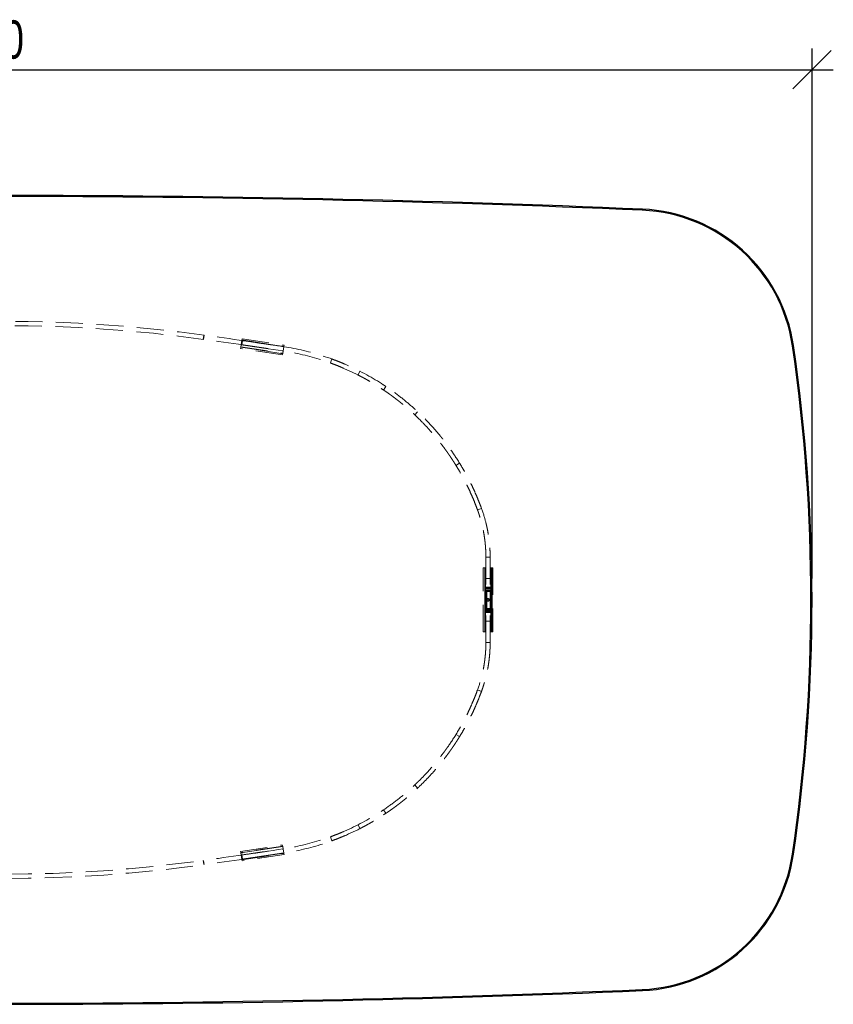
# Model space of a CAD drawing. Header units: millimetres. Extents: x 2 to 291, y 2 to 163.
# Tile 8 of 10: x 186 to 224, y 70 to 117. Entities that reach past the tile are written whole.
import ezdxf

# ---------------------------------------------------------------- set-up
doc = ezdxf.new("R2010")
doc.units = ezdxf.units.MM
doc.linetypes.add('HIDDEN', pattern=[1.905, 1.27, -0.635])
doc.layers.add('FORMAT', color=7, linetype='Continuous')
doc.styles.add('SLDTEXTSTYLE1', font='TXT', dxfattribs={"width": 0.75})
doc.dimstyles.new('SLDDIMSTYLE1', dxfattribs={"dimtxt": 1.8, "dimasz": 1.8, "dimexe": 0, "dimexo": 0.0625, "dimgap": 0.45, "dimtad": 1, "dimlfac": 20, "dimrnd": 1e-09, "dimzin": 12, "dimdsep": 46, "dimtxsty": 'SLDTEXTSTYLE1', "dimblk1": 'OBLIQUE', "dimblk2": 'OBLIQUE', "dimsah": 1, "dimcen": 0.09, "dimadec": 0, "dimazin": 3, "dimtfac": 1, "dimtmove": 0, "dimatfit": 0, "dimldrblk": 'OBLIQUE', "dimfxl": 0, "dimfrac": 2, "dimtolj": 1, "dimtzin": 12, "dimarcsym": 0})

# ---------------------------------------------------------------- blocks, each defined once
blk = doc.blocks.new('_Oblique')
at = {"color": 0, "linetype": 'ByBlock', "lineweight": -2}
blk.add_line((-0.5, -0.5), (0.5, 0.5), dxfattribs=at)
blk = doc.blocks.new('_D_2')
at = {"layer": 'FORMAT', "color": 7}
for p, q in [((147.33, 90.434), (147.33, 115.34)), ((223.33, 90.434), (223.33, 115.34)), ((147.33, 114.34), (146.33, 114.34)), ((147.33, 114.34), (223.33, 114.34)), ((223.33, 114.34), (224.33, 114.34))]:
    blk.add_line(p, q, dxfattribs=at)
at = {"layer": 'FORMAT', "color": 7, "xscale": 1.8, "yscale": 1.8}
blk.add_blockref('_Oblique', (147.33, 114.34, -0.25), dxfattribs=at)
at = {"layer": 'FORMAT', "color": 7, "xscale": 1.8, "yscale": 1.8, "rotation": 180.0000000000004}
blk.add_blockref('_Oblique', (223.33, 114.34, -0.25), dxfattribs=at)
at = {"layer": 'FORMAT', "color": 7, "insert": (182.296, 116.661), "char_height": 1.8, "attachment_point": 1, "style": 'SLDTEXTSTYLE1'}
blk.add_mtext('1520', dxfattribs=at)

msp = doc.modelspace()

# ---------------------------------------------------------------- linework, layer by layer
at = {"color": 7, "linetype": 'Continuous', "lineweight": 25}
for p, q in [((215.35863, 107.73925), (215.36077, 107.78921)), ((222.41046, 101.37511), (222.45993, 101.38235)), ((222.41046, 77.49227), (222.45993, 77.48502)), ((215.35863, 71.12813), (215.36077, 71.07817))]:
    msp.add_line(p, q, dxfattribs=at)
at = {"color": 7, "linetype": 'HIDDEN', "lineweight": 18}
for p, q in [((215.36077, 107.78921), (215.35863, 107.73925)), ((194.73646, 101.67501), (194.76383, 101.87313)), ((194.73646, 101.67501), (194.76383, 101.87313)), ((194.7449, 101.67384), (194.77229, 101.87196)), ((194.7449, 101.67384), (194.77229, 101.87196)), ((194.77229, 101.87196), (194.7449, 101.67384)), ((194.7449, 101.67384), (194.77229, 101.87196)), ((196.48662, 101.25059), (196.49613, 101.31303)), ((196.49613, 101.31303), (196.54482, 101.63303)), ((196.49613, 101.31303), (198.47336, 101.01214)), ((196.49791, 101.32473), (198.47514, 101.02385)), ((196.54304, 101.62132), (198.52028, 101.32043)), ((196.54482, 101.63303), (196.55432, 101.69546)), ((198.52206, 101.33214), (196.54482, 101.63303)), ((196.5468, 101.64603), (198.52404, 101.34515)), ((196.54967, 101.41827), (196.57836, 101.6162)), ((196.54967, 101.41827), (196.57836, 101.6162)), ((196.55432, 101.69546), (198.53156, 101.39458)), ((198.47336, 101.01214), (198.52206, 101.33214)), ((198.48112, 101.13136), (198.5112, 101.32909)), ((198.48112, 101.13136), (198.5112, 101.32909)), ((198.53156, 101.39458), (198.52206, 101.33214)), ((222.45993, 101.38235), (222.41046, 101.37511)), ((198.46386, 100.9497), (196.48662, 101.25059)), ((198.47138, 100.99913), (196.49415, 101.30002)), ((198.47336, 101.01214), (198.46386, 100.9497)), ((200.70442, 100.56494), (200.77278, 100.75289)), ((201.99122, 100.00597), (202.0142, 99.99444)), ((202.00434, 99.99981), (202.09516, 100.17799)), ((202.00434, 99.99981), (202.09516, 100.17799)), ((202.08182, 100.18426), (202.1052, 100.17253)), ((203.19567, 99.53878), (203.31534, 99.46048)), ((203.20378, 99.29449), (203.31534, 99.46048)), ((203.08614, 99.37146), (203.20378, 99.29449)), ((204.6678, 98.12803), (204.80468, 98.27386)), ((206.604, 95.75443), (206.77436, 95.85922)), ((207.61558, 93.66553), (207.80343, 93.7342)), ((208.01076, 91.43369), (208.21076, 91.43369)), ((208.01076, 91.43369), (208.01076, 89.87206)), ((208.21076, 91.43369), (208.21076, 89.86739)), ((207.88576, 87.93369), (207.88576, 90.93369)), ((207.98576, 90.93369), (207.88576, 90.93369)), ((207.96076, 90.93369), (207.96076, 89.83369)), ((207.98576, 87.93369), (207.98576, 90.93369)), ((208.01076, 90.93369), (207.98576, 90.93369)), ((208.23576, 90.93369), (208.23576, 87.93369)), ((208.33576, 90.93369), (208.23576, 90.93369)), ((208.26076, 90.93369), (208.26076, 89.83369)), ((208.31076, 90.93369), (208.31076, 89.83369)), ((208.33576, 90.93369), (208.33576, 87.93369)), ((208.21076, 90.43369), (208.01076, 90.43369)), ((207.96076, 89.83369), (207.96076, 89.03369)), ((207.97416, 89.83369), (207.96076, 89.83369)), ((208.06076, 89.83369), (207.97416, 89.83369)), ((208.23576, 90.00986), (207.98576, 90.00986)), ((207.98576, 90.00974), (208.23576, 90.00974)), ((207.98576, 88.86372), (207.98576, 90.00366)), ((208.23576, 90.00366), (207.98576, 90.00366)), ((208.23576, 89.9627), (207.98576, 89.9627)), ((207.98576, 89.91308), (208.23576, 89.91308)), ((208.01076, 90.03369), (208.21076, 90.03369)), ((208.01076, 89.86739), (208.01076, 89.83369)), ((208.01076, 89.86739), (208.21076, 89.86739)), ((208.01076, 89.83369), (208.01076, 89.03369)), ((208.01076, 89.83369), (208.01076, 89.43369)), ((208.06076, 89.83369), (208.06076, 89.03369)), ((208.21076, 89.83369), (208.06076, 89.83369)), ((208.21076, 89.86739), (208.21076, 89.43369)), ((208.21076, 89.83369), (208.21076, 89.03369)), ((208.21076, 89.83369), (208.29736, 89.83369)), ((208.23576, 88.86372), (208.23576, 90.00366)), ((208.26076, 89.83369), (208.26076, 89.03369)), ((208.29736, 89.83369), (208.31076, 89.83369)), ((208.31076, 89.83369), (208.31076, 89.03369)), ((208.01076, 89.43369), (208.21076, 89.43369)), ((208.01076, 89.03369), (208.01076, 89.43369)), ((208.21076, 88.99999), (208.21076, 89.43369)), ((207.97416, 89.03369), (207.96076, 89.03369)), ((207.96076, 89.03369), (207.96076, 87.93369)), ((207.97416, 89.03369), (208.06076, 89.03369)), ((208.23576, 88.9543), (207.98576, 88.9543)), ((207.98576, 88.90467), (208.23576, 88.90467)), ((207.98576, 88.86372), (208.23576, 88.86372)), ((208.23576, 88.85764), (207.98576, 88.85764)), ((207.98576, 88.85752), (208.23576, 88.85752)), ((208.01076, 89.03369), (208.01076, 88.99999)), ((208.01076, 88.99999), (208.21076, 88.99999)), ((208.01076, 87.43369), (208.01076, 88.99532)), ((208.21076, 88.83369), (208.01076, 88.83369)), ((208.06076, 89.03369), (208.21076, 89.03369)), ((208.29736, 89.03369), (208.21076, 89.03369)), ((208.21076, 87.43369), (208.21076, 88.99999)), ((208.26076, 89.03369), (208.26076, 87.93369)), ((208.29736, 89.03369), (208.31076, 89.03369)), ((208.31076, 89.03369), (208.31076, 87.93369)), ((208.01076, 88.43369), (208.21076, 88.43369)), ((207.88576, 87.93369), (207.98576, 87.93369)), ((207.98576, 87.93369), (208.01076, 87.93369)), ((208.23576, 87.93369), (208.33576, 87.93369)), ((208.01076, 87.43369), (208.21076, 87.43369)), ((207.61558, 85.20185), (207.80343, 85.13317)), ((206.604, 83.11294), (206.77436, 83.00816)), ((204.80468, 80.59352), (204.6678, 80.73935)), ((203.08614, 79.49592), (203.20378, 79.57289)), ((203.20378, 79.57289), (203.31534, 79.4069)), ((203.19567, 79.3286), (203.31534, 79.4069)), ((201.99122, 78.86141), (202.0142, 78.87294)), ((202.00434, 78.86757), (202.09516, 78.68938)), ((202.00434, 78.86757), (202.09516, 78.68938)), ((202.08182, 78.68311), (202.1052, 78.69484)), ((200.70442, 78.30244), (200.77278, 78.11448)), ((196.48662, 77.61679), (198.46386, 77.91768)), ((198.47138, 77.86825), (196.49415, 77.56736)), ((196.49613, 77.55435), (198.47336, 77.85524)), ((198.47514, 77.84353), (196.49791, 77.54265)), ((198.46386, 77.91768), (198.47336, 77.85524)), ((198.47336, 77.85524), (198.52206, 77.53524)), ((198.48112, 77.73602), (198.5112, 77.53829)), ((198.48112, 77.73602), (198.5112, 77.53829)), ((196.49613, 77.55435), (196.48662, 77.61679)), ((196.49613, 77.55435), (196.54482, 77.23435)), ((198.52028, 77.54694), (196.54304, 77.24606)), ((198.52206, 77.53524), (196.54482, 77.23435)), ((196.5468, 77.22134), (198.52404, 77.52223)), ((196.54967, 77.44911), (196.57836, 77.25118)), ((196.54967, 77.44911), (196.57836, 77.25118)), ((198.53156, 77.4728), (196.55432, 77.17191)), ((198.52206, 77.53524), (198.53156, 77.4728)), ((222.45993, 77.48502), (222.41046, 77.49227)), ((194.73646, 77.19237), (194.76383, 76.99425)), ((194.73646, 77.19237), (194.76383, 76.99425)), ((194.7449, 77.19353), (194.77229, 76.99542)), ((194.7449, 77.19353), (194.77229, 76.99542)), ((194.77229, 76.99542), (194.7449, 77.19353)), ((194.7449, 77.19353), (194.77229, 76.99542)), ((196.55432, 77.17191), (196.54482, 77.23435)), ((215.36077, 71.07817), (215.35863, 71.12813))]:
    msp.add_line(p, q, dxfattribs=at)
msp.add_circle((208.11076, 89.43369), 0.0625, dxfattribs=at)
at = {"color": 7, "linetype": 'Continuous', "lineweight": 25}
for centre, radius, start, end in [((185.3298, -591.56631), 700, 87.54117647, 92.45882353), ((185.3298, -591.56631), 699.95, 87.54117647, 92.45882353), ((215.03901, 100.29611), 7.5, 8.327569, 87.541176), ((215.03901, 100.29611), 7.45, 8.327569, 87.541176), ((140.8298, 89.43369), 82.45, 351.6724314, 8.3275686), ((140.8298, 89.43369), 82.5, 351.6724314, 8.3275686), ((215.03901, 78.57127), 7.45, 272.458824, 351.672431), ((215.03901, 78.57127), 7.5, 272.458824, 351.672431), ((185.3298, 770.43369), 700, 267.54117647, 272.45882353), ((185.3298, 770.43369), 699.95, 267.54117647, 272.45882353)]:
    msp.add_arc(centre, radius, start, end, dxfattribs=at)
at = {"color": 7, "linetype": 'HIDDEN', "lineweight": 18}
for centre, radius, start, end in [((185.3298, 33.58039), 68.94128, 82.1277753, 97.8722247), ((185.3298, 33.58039), 68.74128, 82.1277753, 97.8722247), ((185.3298, 145.28699), 68.94128, 262.1277753, 277.8722247), ((185.3298, 145.28699), 68.74128, 262.1277753, 277.8722247)]:
    msp.add_arc(centre, radius, start, end, dxfattribs=at)
for points in [[(198.52136, 101.32754), (197.27293, 101.51752), (196.0232, 101.699), (194.77229, 101.87196)], [(198.49127, 101.12982), (197.24373, 101.31966), (195.99491, 101.50101), (194.7449, 101.67384)], [(198.49127, 77.73756), (197.24373, 77.54772), (195.99491, 77.36637), (194.7449, 77.19353)], [(198.52136, 77.53984), (197.27293, 77.34986), (196.0232, 77.16838), (194.77229, 76.99542)]]:
    msp.add_open_spline(points, degree=3, dxfattribs=at)
for points, knots in [([(196.54967, 101.41827), (196.6038, 101.41041), (196.70939, 101.39509), (196.8637, 101.37258), (197.00993, 101.35117), (197.14808, 101.33087), (197.27815, 101.3117), (197.40014, 101.29365), (197.56418, 101.26932), (197.79471, 101.23496), (198.11619, 101.18673), (198.35219, 101.15093), (198.48112, 101.13136)], [0, 0, 0, 0, 0.08390542, 0.16365035, 0.23923561, 0.31066219, 0.37793122, 0.4410441, 0.5000025, 0.63263348, 0.79929624, 1, 1, 1, 1]), ([(198.5112, 101.32909), (198.09136, 101.39296), (197.76961, 101.44098), (197.54524, 101.47431), (197.5441, 101.47448), (197.5421, 101.47478), (197.54109, 101.47493), (197.53807, 101.47538), (197.53606, 101.47567), (197.52999, 101.47658), (197.52594, 101.47718), (197.51372, 101.47899), (197.50551, 101.48021), (197.48068, 101.48389), (197.46387, 101.48639), (197.41267, 101.49397), (197.37751, 101.49918), (197.26892, 101.51522), (197.19241, 101.5265), (196.95048, 101.56205), (196.77268, 101.58803), (196.57836, 101.6162)], [0, 0, 0, 0, 0.5, 0.5, 0.50195312, 0.50195312, 0.50390625, 0.50390625, 0.5078125, 0.5078125, 0.515625, 0.515625, 0.53125, 0.53125, 0.5625, 0.5625, 0.625, 0.625, 0.75, 0.75, 1, 1, 1, 1]), ([(198.52136, 101.32754), (199.14258, 101.23301), (199.75621, 101.08861), (200.95259, 100.70379), (201.53532, 100.46336), (202.09516, 100.17799)], [0, 0, 0, 0, 0.5, 0.5, 1, 1, 1, 1]), ([(202.00434, 99.99981), (201.45401, 100.28032), (200.88118, 100.51666), (199.70513, 100.89495), (199.10193, 101.03689), (198.49127, 101.12982)], [0, 0, 0, 0, 0.5, 0.5, 1, 1, 1, 1]), ([(200.70442, 100.56494), (200.79143, 100.53257), (200.9563, 100.47123), (201.16122, 100.38874), (201.27791, 100.33851), (201.31954, 100.32059)], [0, 0, 0, 0, 0.41820077, 0.79240389, 1, 1, 1, 1]), ([(200.77278, 100.75289), (200.86129, 100.71996), (201.02898, 100.65758), (201.23744, 100.57366), (201.35617, 100.52256), (201.39853, 100.50432)], [0, 0, 0, 0, 0.41826939, 0.79246392, 1, 1, 1, 1]), ([(206.604, 95.75443), (206.59155, 95.7746), (206.56688, 95.81455), (206.52971, 95.87371), (206.49289, 95.93159), (206.4564, 95.9882), (206.42028, 96.04355), (206.38453, 96.09764), (206.34919, 96.1505), (206.31426, 96.20211), (206.27976, 96.25251), (206.24572, 96.30169), (206.21214, 96.34967), (206.17905, 96.39646), (206.14646, 96.44206), (206.09232, 96.51706), (206.01547, 96.6214), (205.91426, 96.75472), (205.81087, 96.8869), (205.66132, 97.07247), (205.4594, 97.31126), (205.19717, 97.60119), (204.91762, 97.88976), (204.69796, 98.10109), (204.54757, 98.23949), (204.47262, 98.30728), (204.39564, 98.37567), (204.31661, 98.44464), (204.23548, 98.51413), (204.15224, 98.5841), (204.06686, 98.6545), (203.97931, 98.72528), (203.88956, 98.79639), (203.79758, 98.86778), (203.70336, 98.9394), (203.60686, 99.01119), (203.50806, 99.08309), (203.40693, 99.15506), (203.30346, 99.22702), (203.1976, 99.29892), (203.08936, 99.37071), (202.97869, 99.4423), (202.86558, 99.51365), (202.75001, 99.58468), (202.63197, 99.65533), (202.51142, 99.72553), (202.38836, 99.79521), (202.26275, 99.86427), (202.13465, 99.93278), (202.04796, 99.97737), (202.00434, 99.99981)], [0, 0, 0, 0, 0.01161296, 0.02301009, 0.03419149, 0.0451573, 0.05590762, 0.06644259, 0.07676236, 0.08686706, 0.09675686, 0.10643192, 0.11589243, 0.12513857, 0.13417055, 0.1429886, 0.16979484, 0.19659345, 0.22338822, 0.25018295, 0.31046589, 0.37220271, 0.43542734, 0.50017136, 0.51570915, 0.53153888, 0.54766104, 0.56407609, 0.58078446, 0.59778657, 0.6150828, 0.63267354, 0.65055912, 0.6687399, 0.68721619, 0.70598829, 0.7250565, 0.74442109, 0.76408233, 0.78404047, 0.80429576, 0.82484842, 0.84569868, 0.86684675, 0.88829283, 0.91003712, 0.93207981, 0.95442107, 0.97706108, 1, 1, 1, 1]), ([(202.09516, 100.17799), (202.6772, 99.88132), (203.18464, 99.56201), (203.84559, 99.08631), (204.04924, 98.9282), (204.42561, 98.61786), (204.59835, 98.46563), (204.75723, 98.31814), (204.75774, 98.31768), (204.75855, 98.31692), (204.75895, 98.31655), (204.76017, 98.31542), (204.76098, 98.31466), (204.76341, 98.3124), (204.76503, 98.3109), (204.76989, 98.30638), (204.77313, 98.30336), (204.78283, 98.29432), (204.78928, 98.28829), (204.80861, 98.27018), (204.82145, 98.25811), (204.85981, 98.22184), (204.8852, 98.19763), (204.96078, 98.12491), (205.01041, 98.07629), (205.15702, 97.93013), (205.25175, 97.83227), (205.52712, 97.53799), (205.69895, 97.3409), (205.86226, 97.14125), (205.86502, 97.13787), (205.87029, 97.13142), (205.87292, 97.12819), (205.88081, 97.11851), (205.88606, 97.11204), (205.90179, 97.09265), (205.91224, 97.0797), (205.94351, 97.04081), (205.96423, 97.01481), (206.02601, 96.93661), (206.06669, 96.8842), (206.14705, 96.77887), (206.18673, 96.72595), (206.23568, 96.65949), (206.24544, 96.64618), (206.26004, 96.62619), (206.26489, 96.61952), (206.27217, 96.60952), (206.27479, 96.6059), (206.27892, 96.60021), (206.28099, 96.59735), (206.29964, 96.5716), (206.31643, 96.54823), (206.46932, 96.33376), (206.6182, 96.11308), (206.77436, 95.85922)], [0, 0, 0, 0, 0.25, 0.25, 0.375, 0.375, 0.5, 0.5, 0.50024414, 0.50024414, 0.50048828, 0.50048828, 0.50097656, 0.50097656, 0.50195312, 0.50195312, 0.50390625, 0.50390625, 0.5078125, 0.5078125, 0.515625, 0.515625, 0.53125, 0.53125, 0.5625, 0.5625, 0.625, 0.625, 0.75, 0.75, 0.75195312, 0.75195312, 0.75390625, 0.75390625, 0.7578125, 0.7578125, 0.765625, 0.765625, 0.78125, 0.78125, 0.8125, 0.8125, 0.84375, 0.84375, 0.8515625, 0.8515625, 0.85546875, 0.85546875, 0.85742188, 0.85742188, 0.859375, 0.859375, 0.875, 0.875, 1, 1, 1, 1]), ([(207.80343, 93.7342), (207.77175, 93.82086), (207.73892, 93.9075), (207.6707, 94.08126), (207.63533, 94.1683), (207.56143, 94.344), (207.52308, 94.43219), (207.44343, 94.60929), (207.40208, 94.69828), (207.31643, 94.87666), (207.27212, 94.96605), (207.18051, 95.14502), (207.13322, 95.23458), (207.03552, 95.41389), (206.98519, 95.50346), (206.88181, 95.68191), (206.82875, 95.77079), (206.77436, 95.85922)], [0, 0, 0, 0, 0.125, 0.125, 0.25, 0.25, 0.375, 0.375, 0.5, 0.5, 0.625, 0.625, 0.75, 0.75, 0.875, 0.875, 1, 1, 1, 1]), ([(207.61558, 93.66553), (207.5845, 93.75056), (207.55229, 93.83559), (207.48533, 94.00614), (207.45062, 94.0916), (207.37806, 94.26414), (207.3404, 94.35076), (207.26216, 94.52475), (207.22155, 94.61219), (207.13735, 94.78757), (207.09379, 94.87549), (207.00371, 95.05151), (206.9572, 95.1396), (206.86107, 95.31605), (206.81155, 95.40421), (206.70979, 95.57987), (206.65756, 95.66738), (206.604, 95.75443)], [0, 0, 0, 0, 0.125, 0.125, 0.25, 0.25, 0.375, 0.375, 0.5, 0.5, 0.625, 0.625, 0.75, 0.75, 0.875, 0.875, 1, 1, 1, 1]), ([(208.01076, 91.43369), (208.01072, 91.45024), (208.01065, 91.4829), (208.01008, 91.53161), (208.00919, 91.57928), (208.00797, 91.62593), (208.00646, 91.67154), (208.00467, 91.71613), (208.00263, 91.75968), (208.00035, 91.8022), (207.99786, 91.84368), (207.99518, 91.88412), (207.9907, 91.94578), (207.98368, 92.02962), (207.97292, 92.13682), (207.96025, 92.24494), (207.9456, 92.35394), (207.92039, 92.52017), (207.87845, 92.7499), (207.827, 92.97299), (207.7868, 93.12585), (207.76488, 93.20525), (207.74055, 93.28905), (207.71365, 93.3772), (207.68394, 93.46961), (207.65136, 93.5662), (207.62767, 93.63198), (207.61558, 93.66553)], [0, 0, 0, 0, 0.02639103, 0.05206567, 0.07702455, 0.10126837, 0.12479791, 0.147614, 0.16971755, 0.19110957, 0.21179118, 0.23176362, 0.25102824, 0.30216438, 0.35275407, 0.40281423, 0.45236228, 0.50141622, 0.6255556, 0.75104516, 0.78184184, 0.81421934, 0.84818354, 0.88373954, 0.92089177, 0.95964411, 1, 1, 1, 1]), ([(207.80343, 93.7342), (207.89371, 93.48726), (207.95553, 93.27418), (208.00054, 93.09885), (208.00079, 93.09789), (208.00121, 93.09625), (208.00142, 93.09543), (208.00205, 93.09297), (208.00246, 93.09133), (208.00372, 93.08642), (208.00455, 93.08314), (208.00704, 93.07332), (208.00869, 93.06679), (208.01359, 93.0472), (208.01681, 93.03417), (208.02631, 92.9952), (208.03245, 92.96934), (208.0503, 92.8922), (208.06143, 92.84132), (208.09265, 92.69038), (208.11058, 92.59205), (208.12791, 92.48418), (208.12975, 92.47251), (208.13341, 92.44889), (208.13521, 92.4371), (208.1405, 92.40176), (208.14389, 92.37825), (208.15365, 92.3079), (208.15962, 92.26123), (208.17597, 92.12193), (208.18479, 92.03003), (208.19172, 91.93847), (208.19175, 91.93803), (208.19184, 91.93688), (208.19188, 91.93631), (208.19201, 91.93458), (208.1921, 91.93343), (208.19236, 91.92997), (208.19253, 91.92765), (208.19304, 91.9207), (208.19338, 91.91604), (208.19438, 91.90201), (208.19504, 91.89256), (208.19696, 91.86399), (208.19818, 91.8446), (208.20164, 91.78543), (208.20367, 91.74464), (208.20875, 91.61825), (208.21076, 91.52862), (208.21076, 91.43369)], [0, 0, 0, 0, 0.25, 0.25, 0.25097656, 0.25097656, 0.25195312, 0.25195312, 0.25390625, 0.25390625, 0.2578125, 0.2578125, 0.265625, 0.265625, 0.28125, 0.28125, 0.3125, 0.3125, 0.375, 0.375, 0.5, 0.5, 0.515625, 0.515625, 0.53125, 0.53125, 0.5625, 0.5625, 0.625, 0.625, 0.75, 0.75, 0.75097656, 0.75097656, 0.75195312, 0.75195312, 0.75390625, 0.75390625, 0.7578125, 0.7578125, 0.765625, 0.765625, 0.78125, 0.78125, 0.8125, 0.8125, 0.875, 0.875, 1, 1, 1, 1]), ([(208.01076, 87.43369), (208.01076, 87.34159), (208.00881, 87.25464), (208.00389, 87.13202), (208.00191, 87.09245), (207.99855, 87.03504), (207.99737, 87.01623), (207.9955, 86.98851), (207.99487, 86.97935), (207.9939, 86.96574), (207.99357, 86.96122), (207.99307, 86.95447), (207.99291, 86.95223), (207.99265, 86.94887), (207.99257, 86.94775), (207.99245, 86.94607), (207.9924, 86.94552), (207.99232, 86.9444), (207.99229, 86.94397), (207.98557, 86.85515), (207.97701, 86.76599), (207.96115, 86.63085), (207.95536, 86.58557), (207.94588, 86.51732), (207.9426, 86.49452), (207.93746, 86.46023), (207.93572, 86.44879), (207.93217, 86.42588), (207.93038, 86.41455), (207.91357, 86.30991), (207.89618, 86.21451), (207.86588, 86.06808), (207.85509, 86.01872), (207.83778, 85.94387), (207.83182, 85.9188), (207.8226, 85.88098), (207.81947, 85.86834), (207.81472, 85.84934), (207.81312, 85.843), (207.81071, 85.83347), (207.8099, 85.8303), (207.80868, 85.82553), (207.80828, 85.82394), (207.80767, 85.82155), (207.80746, 85.82076), (207.80705, 85.81917), (207.80682, 85.81824), (207.76315, 85.64814), (207.70317, 85.44142), (207.61558, 85.20185)], [0, 0, 0, 0, 0.125, 0.125, 0.1875, 0.1875, 0.21875, 0.21875, 0.234375, 0.234375, 0.2421875, 0.2421875, 0.24609375, 0.24609375, 0.24804688, 0.24804688, 0.24902344, 0.24902344, 0.25, 0.25, 0.375, 0.375, 0.4375, 0.4375, 0.46875, 0.46875, 0.484375, 0.484375, 0.5, 0.5, 0.625, 0.625, 0.6875, 0.6875, 0.71875, 0.71875, 0.734375, 0.734375, 0.7421875, 0.7421875, 0.74609375, 0.74609375, 0.74804688, 0.74804688, 0.74902344, 0.74902344, 0.75, 0.75, 1, 1, 1, 1]), ([(208.21076, 87.43369), (208.21073, 87.41803), (208.21067, 87.38711), (208.21017, 87.34096), (208.20939, 87.29572), (208.20833, 87.25136), (208.207, 87.20789), (208.20543, 87.16532), (208.20363, 87.12364), (208.20161, 87.08285), (208.1994, 87.04296), (208.197, 87.00397), (208.19444, 86.96588), (208.18999, 86.90466), (208.18285, 86.81939), (208.17175, 86.7089), (208.15869, 86.59744), (208.14359, 86.48509), (208.11759, 86.31367), (208.07433, 86.07677), (208.02132, 85.84692), (207.97991, 85.68944), (207.95731, 85.6076), (207.93223, 85.52123), (207.9045, 85.43037), (207.87388, 85.33511), (207.8403, 85.23555), (207.81588, 85.16776), (207.80343, 85.13317)], [0, 0, 0, 0, 0.02410027, 0.04760451, 0.0705132, 0.0928269, 0.11454617, 0.13567166, 0.15620404, 0.17614407, 0.19549255, 0.21425039, 0.23241855, 0.24999812, 0.30100143, 0.35148716, 0.40147231, 0.45097436, 0.50001135, 0.62423675, 0.74999602, 0.78088772, 0.81337863, 0.84747456, 0.88318055, 0.92050098, 0.95943967, 1, 1, 1, 1]), ([(207.61558, 85.20185), (207.5845, 85.11682), (207.55229, 85.03179), (207.48533, 84.86124), (207.45062, 84.77578), (207.37806, 84.60324), (207.3404, 84.51662), (207.26216, 84.34263), (207.22155, 84.25519), (207.13735, 84.07981), (207.09379, 83.99189), (207.00371, 83.81587), (206.9572, 83.72778), (206.86107, 83.55132), (206.81155, 83.46316), (206.70979, 83.28751), (206.65756, 83.2), (206.604, 83.11294)], [0, 0, 0, 0, 0.125, 0.125, 0.25, 0.25, 0.375, 0.375, 0.5, 0.5, 0.625, 0.625, 0.75, 0.75, 0.875, 0.875, 1, 1, 1, 1]), ([(207.80343, 85.13317), (207.77175, 85.04652), (207.73892, 84.95988), (207.6707, 84.78612), (207.63533, 84.69907), (207.56143, 84.52338), (207.52308, 84.43519), (207.44343, 84.25809), (207.40208, 84.1691), (207.31643, 83.99072), (207.27212, 83.90133), (207.18051, 83.72236), (207.13322, 83.6328), (207.03552, 83.45349), (206.98519, 83.36392), (206.88181, 83.18547), (206.82875, 83.09658), (206.77436, 83.00816)], [0, 0, 0, 0, 0.125, 0.125, 0.25, 0.25, 0.375, 0.375, 0.5, 0.5, 0.625, 0.625, 0.75, 0.75, 0.875, 0.875, 1, 1, 1, 1]), ([(206.604, 83.11294), (206.45051, 82.8634), (206.30415, 82.64648), (206.15386, 82.43564), (206.13736, 82.41268), (206.11902, 82.38736), (206.11699, 82.38455), (206.11293, 82.37895), (206.11035, 82.3754), (206.1032, 82.36556), (206.09843, 82.35901), (206.08408, 82.33936), (206.07449, 82.32628), (206.02636, 82.26095), (205.98736, 82.20892), (205.90837, 82.10538), (205.86838, 82.05387), (205.80765, 81.977), (205.78728, 81.95144), (205.75654, 81.91321), (205.74626, 81.90048), (205.7308, 81.88141), (205.72564, 81.87506), (205.71789, 81.86554), (205.7153, 81.86237), (205.71012, 81.85603), (205.70741, 81.85271), (205.54687, 81.65644), (205.37796, 81.46271), (205.10727, 81.17343), (205.01416, 81.07723), (204.87003, 80.93355), (204.82125, 80.88577), (204.74695, 80.81427), (204.722, 80.79048), (204.68428, 80.75483), (204.67167, 80.74296), (204.65267, 80.72516), (204.64632, 80.71923), (204.63679, 80.71034), (204.63361, 80.70738), (204.62883, 80.70294), (204.62724, 80.70145), (204.62485, 80.69923), (204.62405, 80.69849), (204.62285, 80.69738), (204.62246, 80.69701), (204.62166, 80.69627), (204.62117, 80.69581), (204.46498, 80.55083), (204.29518, 80.40119), (203.9252, 80.09613), (203.72502, 79.9407), (203.07529, 79.47308), (202.57648, 79.15921), (202.00434, 78.86757)], [0, 0, 0, 0, 0.125, 0.125, 0.140625, 0.140625, 0.14257812, 0.14257812, 0.14453125, 0.14453125, 0.1484375, 0.1484375, 0.15625, 0.15625, 0.1875, 0.1875, 0.21875, 0.21875, 0.234375, 0.234375, 0.2421875, 0.2421875, 0.24609375, 0.24609375, 0.24804688, 0.24804688, 0.25, 0.25, 0.375, 0.375, 0.4375, 0.4375, 0.46875, 0.46875, 0.484375, 0.484375, 0.4921875, 0.4921875, 0.49609375, 0.49609375, 0.49804688, 0.49804688, 0.49902344, 0.49902344, 0.49951172, 0.49951172, 0.49975586, 0.49975586, 0.5, 0.5, 0.625, 0.625, 0.75, 0.75, 1, 1, 1, 1]), ([(206.77436, 83.00816), (206.76169, 82.98764), (206.73658, 82.947), (206.69877, 82.88682), (206.66132, 82.82793), (206.6242, 82.77035), (206.58745, 82.71404), (206.55109, 82.65901), (206.51513, 82.60525), (206.4796, 82.55274), (206.44451, 82.50147), (206.40987, 82.45144), (206.37572, 82.40263), (206.34206, 82.35503), (206.3089, 82.30864), (206.25382, 82.23235), (206.17564, 82.1262), (206.07269, 81.99058), (205.96751, 81.85611), (205.81536, 81.66732), (205.60994, 81.42439), (205.34318, 81.12945), (205.0588, 80.8359), (204.83535, 80.62093), (204.68236, 80.48013), (204.60612, 80.41118), (204.52781, 80.3416), (204.44741, 80.27144), (204.36488, 80.20075), (204.28021, 80.12957), (204.19335, 80.05795), (204.10428, 79.98595), (204.01298, 79.9136), (203.91941, 79.84098), (203.82356, 79.76812), (203.72539, 79.69509), (203.62488, 79.62195), (203.52201, 79.54874), (203.41674, 79.47553), (203.30906, 79.40238), (203.19894, 79.32936), (203.08636, 79.25653), (202.9713, 79.18395), (202.85373, 79.11169), (202.73364, 79.03982), (202.61101, 78.96841), (202.48582, 78.89752), (202.35804, 78.82727), (202.22773, 78.75757), (202.13955, 78.71221), (202.09516, 78.68938)], [0, 0, 0, 0, 0.01160019, 0.02298513, 0.03415491, 0.04510965, 0.05584947, 0.0663745, 0.07668486, 0.08678072, 0.09666221, 0.10632951, 0.11578278, 0.12502221, 0.13404801, 0.14286038, 0.16965122, 0.19643689, 0.22322107, 0.25000745, 0.31027882, 0.37201247, 0.43524125, 0.49999572, 0.51553682, 0.53137022, 0.54749642, 0.56391585, 0.58062892, 0.59763605, 0.61493761, 0.63253396, 0.65042544, 0.66861238, 0.68709508, 0.70587384, 0.72494895, 0.74432067, 0.76398926, 0.78395496, 0.804218, 0.82477862, 0.84563702, 0.86679341, 0.88824798, 0.91000094, 0.93205244, 0.95440268, 0.97705181, 1, 1, 1, 1]), ([(202.00434, 78.86757), (201.45401, 78.58705), (200.88118, 78.35072), (199.70513, 77.97243), (199.10194, 77.83049), (198.49127, 77.73756)], [0, 0, 0, 0, 0.5, 0.5, 1, 1, 1, 1]), ([(202.09516, 78.68938), (201.53532, 78.40402), (200.95259, 78.16359), (199.75621, 77.77877), (199.14258, 77.63437), (198.52136, 77.53984)], [0, 0, 0, 0, 0.5, 0.5, 1, 1, 1, 1]), ([(200.70442, 78.30244), (200.79143, 78.33481), (200.9563, 78.39615), (201.16122, 78.47864), (201.27791, 78.52887), (201.31954, 78.54679)], [0, 0, 0, 0, 0.41820077, 0.79240389, 1, 1, 1, 1]), ([(200.77278, 78.11448), (200.86129, 78.14741), (201.02898, 78.2098), (201.23744, 78.29371), (201.35617, 78.34482), (201.39853, 78.36306)], [0, 0, 0, 0, 0.41826939, 0.79246392, 1, 1, 1, 1]), ([(196.54967, 77.44911), (196.74385, 77.47726), (196.92152, 77.50322), (197.16327, 77.53874), (197.23974, 77.55001), (197.34824, 77.56605), (197.38338, 77.57125), (197.43454, 77.57883), (197.45134, 77.58132), (197.47615, 77.585), (197.48435, 77.58622), (197.49656, 77.58803), (197.50062, 77.58863), (197.50668, 77.58953), (197.50869, 77.58983), (197.51171, 77.59028), (197.51271, 77.59043), (197.51472, 77.59073), (197.51585, 77.5909), (197.74006, 77.6242), (198.06158, 77.67219), (198.48112, 77.73602)], [0, 0, 0, 0, 0.25, 0.25, 0.375, 0.375, 0.4375, 0.4375, 0.46875, 0.46875, 0.484375, 0.484375, 0.4921875, 0.4921875, 0.49609375, 0.49609375, 0.49804688, 0.49804688, 0.5, 0.5, 1, 1, 1, 1]), ([(196.57836, 77.25118), (196.63253, 77.25904), (196.73819, 77.27437), (196.89262, 77.2969), (197.03895, 77.31832), (197.1772, 77.33864), (197.30736, 77.35783), (197.42944, 77.37588), (197.5936, 77.40023), (197.8243, 77.43462), (198.14601, 77.48288), (198.38217, 77.51871), (198.5112, 77.53829)], [0, 0, 0, 0, 0.08390562, 0.16365071, 0.23923612, 0.31066281, 0.37793193, 0.44104487, 0.50000329, 0.63263421, 0.79929671, 1, 1, 1, 1])]:
    msp.add_open_spline(points, degree=3, knots=knots, dxfattribs=at)

# ---------------------------------------------------------------- dimensions: what is measured, and where the dimension line sits
at = {"layer": 'FORMAT', "color": 7}
dim = msp.add_linear_dim(base=(223.3298, 114.34024), p1=(147.3298, 89.43369), p2=(223.3298, 89.43369), angle=0, dimstyle='SLDDIMSTYLE1', dxfattribs=at)
dim.commit()
dim.dimension.update_dxf_attribs({"geometry": '_D_2', "text_midpoint": (184.95636, 114.34024), "dimtype": 160})

doc.saveas('drawing.dxf')
